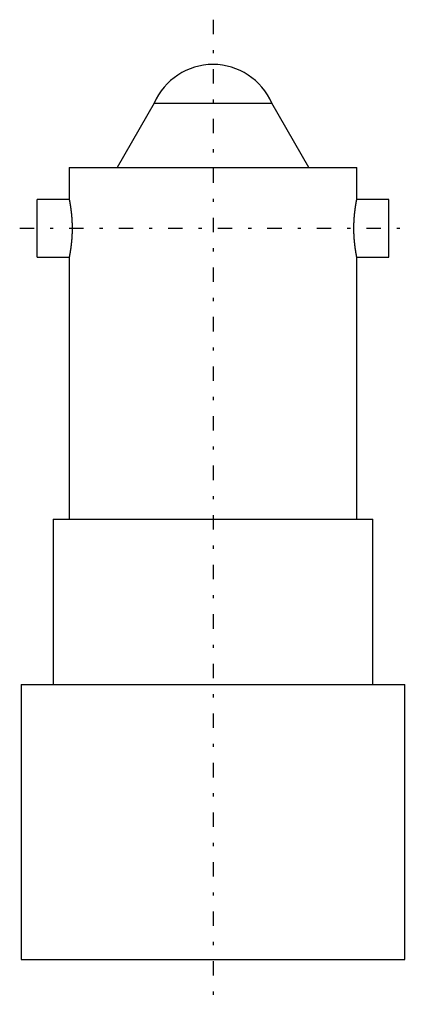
# Model space of a CAD drawing. Extents: x -6 to 6, y -1.4 to 29.4.
import ezdxf

# ---------------------------------------------------------------- set-up
doc = ezdxf.new("R2010")
doc.units = 0
doc.linetypes.add('CENTER', pattern=[1.5, 0.45, -0.5, 0.05, -0.5])
doc.layers.add('AM_0', color=7, linetype='CONTINUOUS')
doc.layers.add('AM_7', color=7, linetype='CENTER')

msp = doc.modelspace()

# ---------------------------------------------------------------- linework, layer by layer
at = {"layer": 'AM_0', "color": 7, "linetype": 'CONTINUOUS'}
for p, q in [((-1.839, 26.785), (-3, 24.775)), ((-1.839, 26.785), (1.839, 26.785)), ((3, 24.775), (1.839, 26.785)), ((-4.5, 24.775), (-4.5, 23.775)), ((-4.5, 24.775), (4.5, 24.775)), ((4.5, 23.775), (4.5, 24.775)), ((-4.5, 23.775), (-5.5, 23.775)), ((-5.5, 21.975), (-5.5, 23.775)), ((5.5, 23.775), (4.5, 23.775)), ((5.5, 21.975), (5.5, 23.775)), ((-5.5, 21.975), (-4.5, 21.975)), ((-4.5, 21.975), (-4.5, 13.775)), ((4.5, 13.775), (4.5, 21.975)), ((4.5, 21.975), (5.5, 21.975)), ((-5, 13.775), (-5, 8.6)), ((-5, 13.775), (5, 13.775)), ((5, 8.6), (5, 13.775)), ((-6, 8.6), (-6, 0)), ((-6, 8.6), (6, 8.6)), ((6, 0), (6, 8.6)), ((-6, 0), (6, 0))]:
    msp.add_line(p, q, dxfattribs=at)
for points in [[(-4.5, 23.775), (-4.5, 23.775), (-4.5, 23.775), (-4.5, 23.774), (-4.5, 23.774), (-4.5, 23.774), (-4.5, 23.773), (-4.499, 23.772), (-4.499, 23.771), (-4.499, 23.77), (-4.499, 23.768), (-4.499, 23.768), (-4.498, 23.767), (-4.498, 23.765), (-4.498, 23.763), (-4.497, 23.761), (-4.497, 23.758), (-4.496, 23.755), (-4.496, 23.754), (-4.496, 23.753), (-4.495, 23.75), (-4.494, 23.746), (-4.494, 23.745), (-4.494, 23.743), (-4.493, 23.739), (-4.492, 23.736), (-4.492, 23.734), (-4.492, 23.732), (-4.491, 23.727), (-4.49, 23.723), (-4.489, 23.719), (-4.488, 23.714), (-4.487, 23.709), (-4.487, 23.706), (-4.486, 23.704), (-4.485, 23.698), (-4.484, 23.693), (-4.483, 23.687), (-4.482, 23.682), (-4.481, 23.676), (-4.481, 23.672), (-4.48, 23.669), (-4.479, 23.663), (-4.478, 23.657), (-4.477, 23.65), (-4.475, 23.643), (-4.474, 23.636), (-4.474, 23.633), (-4.473, 23.629), (-4.472, 23.622), (-4.471, 23.614), (-4.469, 23.607), (-4.468, 23.599), (-4.467, 23.591), (-4.466, 23.587), (-4.466, 23.583), (-4.464, 23.575), (-4.463, 23.567), (-4.462, 23.559), (-4.461, 23.55), (-4.459, 23.542), (-4.459, 23.538), (-4.458, 23.533), (-4.457, 23.525), (-4.455, 23.516), (-4.455, 23.511), (-4.454, 23.507), (-4.453, 23.498), (-4.452, 23.489), (-4.451, 23.484), (-4.45, 23.479), (-4.449, 23.47), (-4.448, 23.46), (-4.446, 23.45), (-4.445, 23.44), (-4.444, 23.43), (-4.443, 23.425), (-4.443, 23.42), (-4.441, 23.41), (-4.44, 23.399), (-4.439, 23.388), (-4.438, 23.377), (-4.436, 23.366), (-4.436, 23.361), (-4.435, 23.355), (-4.434, 23.344), (-4.433, 23.333), (-4.432, 23.321), (-4.43, 23.31), (-4.429, 23.298), (-4.429, 23.292), (-4.428, 23.286), (-4.427, 23.274), (-4.426, 23.262), (-4.425, 23.25), (-4.424, 23.238), (-4.423, 23.226), (-4.423, 23.22), (-4.422, 23.214), (-4.421, 23.201), (-4.42, 23.189), (-4.419, 23.176), (-4.419, 23.164), (-4.418, 23.151), (-4.417, 23.145), (-4.417, 23.138), (-4.416, 23.126), (-4.415, 23.113), (-4.415, 23.106), (-4.415, 23.1), (-4.414, 23.087), (-4.414, 23.074), (-4.413, 23.068), (-4.413, 23.061), (-4.412, 23.048), (-4.412, 23.035), (-4.412, 23.023), (-4.411, 23.01), (-4.411, 22.997), (-4.411, 22.99), (-4.41, 22.984), (-4.41, 22.971), (-4.41, 22.958), (-4.41, 22.945), (-4.409, 22.932), (-4.409, 22.919), (-4.409, 22.913), (-4.409, 22.907), (-4.409, 22.894), (-4.409, 22.881), (-4.409, 22.875)], [(4.409, 22.875), (4.409, 22.881), (4.409, 22.894), (4.409, 22.907), (4.409, 22.913), (4.409, 22.919), (4.409, 22.932), (4.41, 22.945), (4.41, 22.958), (4.41, 22.971), (4.41, 22.984), (4.411, 22.99), (4.411, 22.997), (4.411, 23.01), (4.412, 23.023), (4.412, 23.035), (4.412, 23.048), (4.413, 23.061), (4.413, 23.068), (4.414, 23.074), (4.414, 23.087), (4.415, 23.1), (4.415, 23.106), (4.415, 23.113), (4.416, 23.126), (4.417, 23.138), (4.417, 23.145), (4.418, 23.151), (4.419, 23.164), (4.419, 23.176), (4.42, 23.189), (4.421, 23.201), (4.422, 23.214), (4.423, 23.22), (4.423, 23.226), (4.424, 23.238), (4.425, 23.25), (4.426, 23.262), (4.427, 23.274), (4.428, 23.286), (4.429, 23.292), (4.429, 23.298), (4.43, 23.31), (4.432, 23.321), (4.433, 23.333), (4.434, 23.344), (4.435, 23.355), (4.436, 23.361), (4.436, 23.366), (4.438, 23.377), (4.439, 23.388), (4.44, 23.399), (4.441, 23.41), (4.443, 23.42), (4.443, 23.425), (4.444, 23.43), (4.445, 23.44), (4.446, 23.45), (4.448, 23.46), (4.449, 23.47), (4.45, 23.479), (4.451, 23.484), (4.452, 23.489), (4.453, 23.498), (4.454, 23.507), (4.455, 23.511), (4.455, 23.516), (4.457, 23.525), (4.458, 23.533), (4.459, 23.538), (4.459, 23.542), (4.461, 23.55), (4.462, 23.559), (4.463, 23.567), (4.464, 23.575), (4.466, 23.583), (4.466, 23.587), (4.467, 23.591), (4.468, 23.599), (4.469, 23.607), (4.471, 23.614), (4.472, 23.622), (4.473, 23.629), (4.474, 23.633), (4.474, 23.636), (4.475, 23.643), (4.477, 23.65), (4.478, 23.657), (4.479, 23.663), (4.48, 23.669), (4.481, 23.672), (4.481, 23.676), (4.482, 23.682), (4.483, 23.687), (4.484, 23.693), (4.485, 23.698), (4.486, 23.704), (4.487, 23.706), (4.487, 23.709), (4.488, 23.714), (4.489, 23.719), (4.49, 23.723), (4.491, 23.727), (4.492, 23.732), (4.492, 23.734), (4.492, 23.736), (4.493, 23.739), (4.494, 23.743), (4.494, 23.745), (4.494, 23.746), (4.495, 23.75), (4.496, 23.753), (4.496, 23.754), (4.496, 23.755), (4.497, 23.758), (4.497, 23.761), (4.498, 23.763), (4.498, 23.765), (4.498, 23.767), (4.499, 23.768), (4.499, 23.768), (4.499, 23.77), (4.499, 23.771), (4.499, 23.772), (4.5, 23.773), (4.5, 23.774), (4.5, 23.774), (4.5, 23.774), (4.5, 23.775), (4.5, 23.775), (4.5, 23.775)], [(-4.409, 22.875), (-4.409, 22.869), (-4.409, 22.856), (-4.409, 22.843), (-4.409, 22.837), (-4.409, 22.831), (-4.409, 22.818), (-4.41, 22.805), (-4.41, 22.792), (-4.41, 22.779), (-4.41, 22.766), (-4.411, 22.76), (-4.411, 22.753), (-4.411, 22.74), (-4.412, 22.727), (-4.412, 22.715), (-4.412, 22.702), (-4.413, 22.689), (-4.413, 22.682), (-4.414, 22.676), (-4.414, 22.663), (-4.415, 22.65), (-4.415, 22.644), (-4.415, 22.637), (-4.416, 22.624), (-4.417, 22.612), (-4.417, 22.605), (-4.418, 22.599), (-4.419, 22.586), (-4.419, 22.574), (-4.42, 22.561), (-4.421, 22.549), (-4.422, 22.536), (-4.423, 22.53), (-4.423, 22.524), (-4.424, 22.512), (-4.425, 22.5), (-4.426, 22.488), (-4.427, 22.476), (-4.428, 22.464), (-4.429, 22.458), (-4.429, 22.452), (-4.43, 22.44), (-4.432, 22.429), (-4.433, 22.417), (-4.434, 22.406), (-4.435, 22.395), (-4.436, 22.389), (-4.436, 22.384), (-4.438, 22.373), (-4.439, 22.362), (-4.44, 22.351), (-4.441, 22.34), (-4.443, 22.33), (-4.443, 22.325), (-4.444, 22.32), (-4.445, 22.31), (-4.446, 22.3), (-4.448, 22.29), (-4.449, 22.28), (-4.45, 22.271), (-4.451, 22.266), (-4.452, 22.261), (-4.453, 22.252), (-4.454, 22.243), (-4.455, 22.239), (-4.455, 22.234), (-4.457, 22.225), (-4.458, 22.217), (-4.459, 22.212), (-4.459, 22.208), (-4.461, 22.2), (-4.462, 22.191), (-4.463, 22.183), (-4.464, 22.175), (-4.466, 22.167), (-4.466, 22.163), (-4.467, 22.159), (-4.468, 22.151), (-4.469, 22.143), (-4.471, 22.136), (-4.472, 22.128), (-4.473, 22.121), (-4.474, 22.117), (-4.474, 22.114), (-4.475, 22.107), (-4.477, 22.1), (-4.478, 22.093), (-4.479, 22.087), (-4.48, 22.081), (-4.481, 22.078), (-4.481, 22.074), (-4.482, 22.068), (-4.483, 22.063), (-4.484, 22.057), (-4.485, 22.052), (-4.486, 22.046), (-4.487, 22.044), (-4.487, 22.041), (-4.488, 22.036), (-4.489, 22.031), (-4.49, 22.027), (-4.491, 22.023), (-4.492, 22.018), (-4.492, 22.016), (-4.492, 22.014), (-4.493, 22.011), (-4.494, 22.007), (-4.494, 22.005), (-4.494, 22.004), (-4.495, 22), (-4.496, 21.997), (-4.496, 21.996), (-4.496, 21.995), (-4.497, 21.992), (-4.497, 21.989), (-4.498, 21.987), (-4.498, 21.985), (-4.498, 21.983), (-4.499, 21.982), (-4.499, 21.982), (-4.499, 21.98), (-4.499, 21.979), (-4.499, 21.978), (-4.5, 21.977), (-4.5, 21.976), (-4.5, 21.976), (-4.5, 21.976), (-4.5, 21.975), (-4.5, 21.975), (-4.5, 21.975)], [(4.5, 21.975), (4.5, 21.975), (4.5, 21.975), (4.5, 21.976), (4.5, 21.976), (4.5, 21.976), (4.5, 21.977), (4.499, 21.978), (4.499, 21.979), (4.499, 21.98), (4.499, 21.982), (4.499, 21.982), (4.498, 21.983), (4.498, 21.985), (4.498, 21.987), (4.497, 21.989), (4.497, 21.992), (4.496, 21.995), (4.496, 21.996), (4.496, 21.997), (4.495, 22), (4.494, 22.004), (4.494, 22.005), (4.494, 22.007), (4.493, 22.011), (4.492, 22.014), (4.492, 22.016), (4.492, 22.018), (4.491, 22.023), (4.49, 22.027), (4.489, 22.031), (4.488, 22.036), (4.487, 22.041), (4.487, 22.044), (4.486, 22.046), (4.485, 22.052), (4.484, 22.057), (4.483, 22.063), (4.482, 22.068), (4.481, 22.074), (4.481, 22.078), (4.48, 22.081), (4.479, 22.087), (4.478, 22.093), (4.477, 22.1), (4.475, 22.107), (4.474, 22.114), (4.474, 22.117), (4.473, 22.121), (4.472, 22.128), (4.471, 22.136), (4.469, 22.143), (4.468, 22.151), (4.467, 22.159), (4.466, 22.163), (4.466, 22.167), (4.464, 22.175), (4.463, 22.183), (4.462, 22.191), (4.461, 22.2), (4.459, 22.208), (4.459, 22.212), (4.458, 22.217), (4.457, 22.225), (4.455, 22.234), (4.455, 22.239), (4.454, 22.243), (4.453, 22.252), (4.452, 22.261), (4.451, 22.266), (4.45, 22.271), (4.449, 22.28), (4.448, 22.29), (4.446, 22.3), (4.445, 22.31), (4.444, 22.32), (4.443, 22.325), (4.443, 22.33), (4.441, 22.34), (4.44, 22.351), (4.439, 22.362), (4.438, 22.373), (4.436, 22.384), (4.436, 22.389), (4.435, 22.395), (4.434, 22.406), (4.433, 22.417), (4.432, 22.429), (4.43, 22.44), (4.429, 22.452), (4.429, 22.458), (4.428, 22.464), (4.427, 22.476), (4.426, 22.488), (4.425, 22.5), (4.424, 22.512), (4.423, 22.524), (4.423, 22.53), (4.422, 22.536), (4.421, 22.549), (4.42, 22.561), (4.419, 22.574), (4.419, 22.586), (4.418, 22.599), (4.417, 22.605), (4.417, 22.612), (4.416, 22.624), (4.415, 22.637), (4.415, 22.644), (4.415, 22.65), (4.414, 22.663), (4.414, 22.676), (4.413, 22.682), (4.413, 22.689), (4.412, 22.702), (4.412, 22.715), (4.412, 22.727), (4.411, 22.74), (4.411, 22.753), (4.411, 22.76), (4.41, 22.766), (4.41, 22.779), (4.41, 22.792), (4.41, 22.805), (4.409, 22.818), (4.409, 22.831), (4.409, 22.837), (4.409, 22.843), (4.409, 22.856), (4.409, 22.869), (4.409, 22.875)]]:
    msp.add_lwpolyline(points, dxfattribs=at)
msp.add_arc((0, 26), 2, 23.1147, 156.8853, dxfattribs=at)
at = {"layer": 'AM_7', "color": 4, "linetype": 'CENTER'}
for p, q in [((0, 29.4), (0, -1.4)), ((-6.05, 22.875), (6.05, 22.875))]:
    msp.add_line(p, q, dxfattribs=at)

doc.saveas('drawing.dxf')
